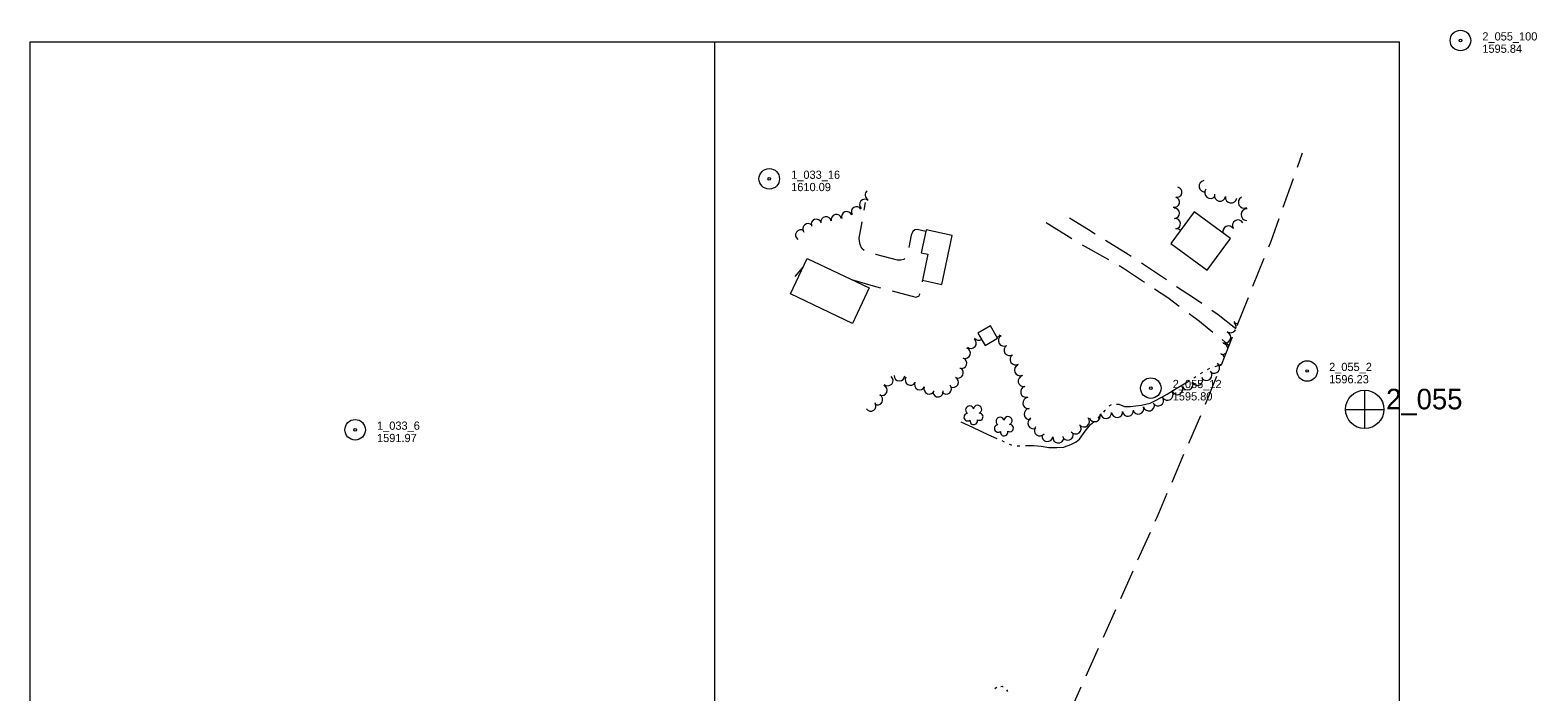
# Model space of a CAD drawing. Header units: feet. Extents: x 388000 to 390009, y 101675 to 103009.
# Tile 3 of 4: x 388000 to 389101, y 102525 to 103009. Entities that reach past the tile are written whole.
import ezdxf

# ---------------------------------------------------------------- set-up
doc = ezdxf.new("R2010")
doc.units = ezdxf.units.FT
doc.header["$MEASUREMENT"] = 0
doc.linetypes.add('DGN Style 3', pattern=[30.952642, 22.10903, -8.843612])
doc.linetypes.add('DGN Style 6', pattern=[42.051375, 0.022109, -8.843612, 15.476321, -8.843612, 0.022109, -8.843612])
for name, color, linetype, lineweight in [('E_DWY', 73, 'DGN Style 3', 0), ('E_LAND_Vegetation', 21, 'Continuous', 0), ('E_MAP_GridLines', 251, 'Continuous', 0), ('E_MAP_Limits', 21, 'DGN Style 3', 0), ('E_MAP_PassPoints', 40, 'Continuous', 0), ('E_MISCPROP_HvyLine', 54, 'Continuous', 13), ('E_WTR', 251, 'DGN Style 6', 0)]:
    doc.layers.add(name, color=color, linetype=linetype, lineweight=lineweight)
doc.styles.add('Style-IGR_FONT_0', font='IGR_FONT_0.shx')

# ---------------------------------------------------------------- blocks, each defined once
blk = doc.blocks.new('PP')
at = {"layer": 'E_MAP_PassPoints', "color": 40, "linetype": 'Continuous', "lineweight": 0}
for radius in [7.5, 0.96]:
    blk.add_circle((0, 0), radius, dxfattribs=at)
blk = doc.blocks.new('PHOTOC')
at = {"layer": 'E_MAP_Limits', "color": 73, "linetype": 'Continuous', "lineweight": 0}
for p, q in [((0.1, 14.1), (0.1, -13.8)), ((-13.8, 0), (14.1, 0))]:
    blk.add_line(p, q, dxfattribs=at)
blk.add_circle((0.2, 0), 14, dxfattribs=at)
blk = doc.blocks.new('TREE')
at = {"layer": 'E_LAND_Vegetation', "color": 93, "linetype": 'Continuous', "lineweight": 0}
for centre, radius, start, end in [((-4.5, 0.2), 2.78, 78.0714, 279.0825), ((-1.5, 4.3), 2.78, 1.3944, 209.1674), ((3.6, 2.4), 2.97, 278.4235, 139.6574), ((-2, -4.2), 2.61, 140.7796, 358.7122), ((3.5, -3.4), 2.97, 196.0744, 79.0476)]:
    blk.add_arc(centre, radius, start, end, dxfattribs=at)

msp = doc.modelspace()

# ---------------------------------------------------------------- linework, layer by layer
at = {"layer": 'E_DWY', "color": 51, "linetype": 'DGN Style 3', "lineweight": 0, "flags": 128}
for points in [[(388654, 102861.6), (388647.8, 102863), (388646, 102862.7), (388644.5, 102861.5), (388643.4, 102858.9), (388640.6, 102845), (388639.4, 102842.3), (388637.9, 102841.2), (388635.8, 102840.7), (388633.3, 102840.6), (388617.4, 102844.7), (388609.4, 102847.4), (388607.4, 102849.2), (388606, 102852.1), (388605.5, 102854.6), (388605.3, 102856.6), (388610, 102882.7)], [(388880.3, 102790.4), (388867.6, 102800.7), (388849.5, 102813), (388829.9, 102826.1), (388801.7, 102844.8), (388772.8, 102862.8), (388753.2, 102874.9)], [(388741.8, 102868.1), (388766.6, 102852.8), (388798.3, 102834.8), (388830.7, 102813.3), (388853.9, 102796), (388872.7, 102780.8), (388875.5, 102778.4)], [(388558.6, 102828.8), (388564.4, 102835.4)], [(388599.7, 102826.4), (388615.6, 102821.9), (388646.8, 102813.5), (388648.9, 102814.3), (388649.6, 102815.8), (388651.7, 102825.8)]]:
    msp.add_lwpolyline(points, dxfattribs=at)
at = {"layer": 'E_LAND_Vegetation', "color": 93, "linetype": 'Continuous', "lineweight": 0}
for centre, radius, start, end in [((388837.3, 102890.2), 3.76, 258.187, 78.1717), ((388857.7, 102894.6), 4.19, 98.9061, 278.8907), ((388861.8, 102889.9), 4.19, 141.9409, 321.9256), ((388609.4, 102881.3), 3.82, 48.6784, 228.6631), ((388613.5, 102888.3), 3.82, 130.2471, 242.6565), ((388835.6, 102883), 3.76, 255.7237, 75.7084), ((388868.8, 102887.9), 4.19, 168.4216, 348.4063), ((388876.9, 102886.5), 4.19, 171.1129, 351.0975), ((388886.4, 102882.8), 4.19, 117.2757, 297.2604), ((388574.1, 102866.7), 3.82, 19.7193, 199.704), ((388581.1, 102868.5), 3.82, 8.8407, 188.8254), ((388588.7, 102870.2), 3.82, 14.7469, 194.7316), ((388596.3, 102872.3), 3.82, 20.5453, 200.53), ((388603.4, 102875.9), 3.82, 32.0373, 212.022), ((388835.5, 102874.9), 3.76, 271.8889, 91.8736), ((388836.2, 102867.3), 3.76, 276.3121, 96.2968), ((388882, 102865.8), 4.19, 31.0723, 211.057), ((388888.4, 102873.8), 4.19, 86.8616, 266.8463), ((388562.7, 102858.9), 3.82, 55.9863, 235.9709), ((388568, 102863.5), 3.82, 38.4911, 218.4757), ((388837.1, 102859.8), 3.76, 41.401, 97.4708), ((388875.1, 102861.4), 4.19, 34.0748, 193.5645), ((388870.5, 102856), 4.19, 62.2677, 77.036), ((388882, 102798.3), 4.05, 218.8682, 268.6143), ((388876.6, 102791.7), 4.05, 344.4355, 52.2207), ((388687, 102780.1), 3.89, 228.8362, 48.8209), ((388692.7, 102786), 3.89, 216.6508, 302.8766), ((388705, 102788.3), 4.05, 283.0583, 325.0526), ((388711.1, 102781.9), 4.05, 119.9162, 299.9009), ((388872.6, 102784.2), 4.05, 245.9972, 65.9819), ((388876.6, 102791.7), 4.05, 232.236, 331.733), ((388682.7, 102772.8), 3.89, 250.269, 70.2537), ((388715.2, 102775), 4.05, 123.0517, 303.0364), ((388719.6, 102768.2), 4.05, 123.0517, 303.0364), ((388868.3, 102768.3), 4.05, 21.4845, 72.4953), ((388870.5, 102775.9), 4.05, 258.1651, 314.4895), ((388870.5, 102775.9), 4.05, 1.679, 78.1497), ((388677.5, 102758.4), 3.89, 242.5662, 62.5509), ((388680.1, 102765.4), 3.89, 251.5048, 71.4894), ((388722.8, 102760.3), 4.05, 111.7313, 291.7159), ((388864.5, 102762.1), 4.05, 233.479, 53.4637), ((388868.3, 102768.3), 4.05, 252.5106, 294.684), ((388621.9, 102745.6), 3.89, 247.3942, 67.3789), ((388626.2, 102752.8), 3.89, 228.0834, 48.0681), ((388634.7, 102756.3), 3.89, 179.1195, 359.1042), ((388642.8, 102753.2), 3.89, 150.9132, 330.8979), ((388649.6, 102749.8), 3.89, 153.908, 333.8927), ((388668.9, 102746.7), 3.89, 220.8098, 40.7945), ((388673.9, 102751.5), 3.89, 242.5662, 62.5509), ((388725.5, 102752.4), 4.05, 102.6484, 282.633), ((388845.1, 102750), 4.05, 203.2409, 23.2255), ((388852.3, 102753.2), 4.05, 207.2661, 27.2507), ((388858.9, 102756.9), 4.05, 220.7861, 40.7708), ((388618.6, 102738.8), 3.89, 242.5639, 62.5486), ((388656.5, 102746.7), 3.89, 159.2804, 339.265), ((388662.9, 102744.7), 3.89, 187.9049, 7.8896), ((388727.3, 102744.5), 4.05, 102.6484, 282.633), ((388728.9, 102736.3), 4.05, 96.7882, 276.7729), ((388823.6, 102738.2), 4.05, 210.8668, 30.8515), ((388830.5, 102742.3), 4.05, 210.8668, 30.8515), ((388837.6, 102746.4), 4.05, 209.6359, 29.6206), ((388613.8, 102734.3), 3.89, 214.2789, 34.2635), ((388729.9, 102728.3), 4.05, 96.7882, 276.7729), ((388777.4, 102726.8), 4.05, 198.0707, 18.0554), ((388785.6, 102729.1), 4.05, 184.8404, 4.8251), ((388793.7, 102729.8), 4.05, 184.8404, 4.8251), ((388801.6, 102730.7), 4.05, 187.1094, 7.0941), ((388809.2, 102732.3), 4.05, 196.7796, 16.7643), ((388816.9, 102734.6), 4.05, 196.7796, 16.7643), ((388732.6, 102721.6), 4.05, 117.1145, 297.0991), ((388737.3, 102716.3), 4.05, 141.4099, 321.3946), ((388763.4, 102717.8), 4.05, 218.4911, 38.4757), ((388769.5, 102722.9), 4.05, 220.8091, 40.7938), ((388742.8, 102712.3), 4.05, 172.1858, 352.1705), ((388750.8, 102711.2), 4.05, 172.1858, 352.1705), ((388757.7, 102713.2), 4.05, 196.7792, 16.7639)]:
    msp.add_arc(centre, radius, start, end, dxfattribs=at)
at = {"layer": 'E_MAP_GridLines', "color": 161, "linetype": 'Continuous', "lineweight": 0}
for p, q in [((388000, 102000), (388000, 103000)), ((388000, 103000), (389000, 103000)), ((388500, 102000), (388500, 103000)), ((389000, 102000), (389000, 103000))]:
    msp.add_line(p, q, dxfattribs=at)
at = {"layer": 'E_MAP_Limits', "color": 73, "linetype": 'DGN Style 3', "lineweight": 0, "flags": 128}
msp.add_lwpolyline([(388707.9, 102395.8), (388822.9, 102653.1), (388858.8, 102736.8), (388906.2, 102854.6), (388929, 102918.9)], dxfattribs=at)
at = {"layer": 'E_MISCPROP_HvyLine', "color": 241, "linetype": 'Continuous', "lineweight": 13, "flags": 128}
for points in [[(388850, 102875.9), (388833, 102852.8), (388859.5, 102833.3), (388876.5, 102856.4)], [(388665.6, 102822.9), (388673.2, 102858.7), (388654.2, 102862.7), (388650.7, 102846), (388655.6, 102845), (388651.5, 102825.9)], [(388612.7, 102820.3), (388600.5, 102794.4), (388555.1, 102816), (388567.4, 102841.8)], [(388706.4, 102783.6), (388701.3, 102792.6), (388692.1, 102787.4), (388697.3, 102778.4)]]:
    msp.add_lwpolyline(points, close=True, dxfattribs=at)
at = {"layer": 'E_WTR', "color": 161, "linetype": 'Continuous', "lineweight": 0, "flags": 128}
for points in [[(388859.8, 102760.8), (388861.5, 102761.7)], [(388865.2, 102763.1), (388867.4, 102763.6), (388869.7, 102764)], [(388821.2, 102738), (388826.4, 102740.6), (388830.2, 102742.8), (388836.7, 102746.9), (388842.7, 102750.3), (388846.2, 102752.5)], [(388849.6, 102754.6), (388851.2, 102755.6)], [(388854.6, 102757.8), (388856.3, 102758.8)], [(388793.3, 102735.5), (388794.9, 102735.5), (388799.2, 102733.9), (388803.2, 102733.7), (388811.6, 102734.7), (388817.9, 102736.3), (388821.2, 102738)], [(388783.9, 102729.7), (388785, 102731.1), (388785.1, 102731.2)], [(388787.8, 102734.2), (388787.8, 102734.2), (388789.5, 102735.2)], [(388679.6, 102722.5), (388688.2, 102718.8), (388699.7, 102713.2), (388705.9, 102710.5)], [(388755.4, 102704.3), (388759.9, 102706), (388763.7, 102708.1), (388766.2, 102710), (388770.3, 102715.8), (388774.3, 102720.7), (388776.8, 102722.7)], [(388779.8, 102725.3), (388781.2, 102726.7)], [(388709.5, 102708.9), (388711.3, 102708)], [(388714.9, 102706.3), (388715.5, 102706), (388716.8, 102705.7)], [(388720.7, 102705), (388722.7, 102705.1)], [(388726.7, 102705.3), (388726.8, 102705.3), (388732.9, 102705.4), (388738.2, 102704.7), (388743.9, 102703.9), (388749.6, 102703.8), (388754.9, 102704.2), (388755.4, 102704.3)], [(388710.5, 102528.8), (388709.8, 102529.3), (388708.9, 102529.2)], [(388705.8, 102528.6), (388704.7, 102527.8), (388704.5, 102527.6)], [(388714, 102525.6), (388713.1, 102526.9)]]:
    msp.add_lwpolyline(points, dxfattribs=at)

# ---------------------------------------------------------------- block references
at = {"layer": 'E_LAND_Vegetation', "color": 93, "linetype": 'Continuous', "lineweight": 0, "xscale": 1.000000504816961, "yscale": 1.000000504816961, "zscale": 1.000000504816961, "rotation": 95.33740458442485}
for p in [(388688.8, 102727.9), (388711, 102719.6)]:
    msp.add_blockref('TREE', p, dxfattribs=at)
at = {"layer": 'E_MAP_Limits', "color": 73, "linetype": 'Continuous', "lineweight": 0}
msp.add_blockref('PHOTOC', (388974.3, 102731.7), dxfattribs=at)
at = {"layer": 'E_MAP_PassPoints', "color": 40, "linetype": 'Continuous', "lineweight": 0}
for p in [(389044.4, 103001), (388539.7, 102900), (388932.5, 102759.7), (388818.3, 102747.2), (388237.3, 102716.8)]:
    msp.add_blockref('PP', p, dxfattribs=at)

# ---------------------------------------------------------------- texts
at = {"layer": 'E_MAP_Limits', "color": 73, "linetype": 'Continuous', "lineweight": 0, "style": 'Style-IGR_FONT_0'}
msp.add_text('2_055', height=15, dxfattribs=at).set_placement((388990.1, 102731.7))
at = {"layer": 'E_MAP_PassPoints', "color": 40, "linetype": 'Continuous', "lineweight": 0, "style": 'Style-IGR_FONT_0'}
for s, p in [('2_055_100', (389060.4, 103001)), ('1595.84', (389060.4, 102992)), ('1_033_16', (388555.7, 102900)), ('1610.09', (388555.7, 102891)), ('2_055_2', (388948.5, 102759.7)), ('2_055_12', (388834.3, 102747.2)), ('1596.23', (388948.5, 102750.7)), ('1595.80', (388834.3, 102738.2)), ('1_033_6', (388253.3, 102716.8)), ('1591.97', (388253.3, 102707.8))]:
    msp.add_text(s, height=6, dxfattribs=at).set_placement(p)

doc.saveas('drawing.dxf')
